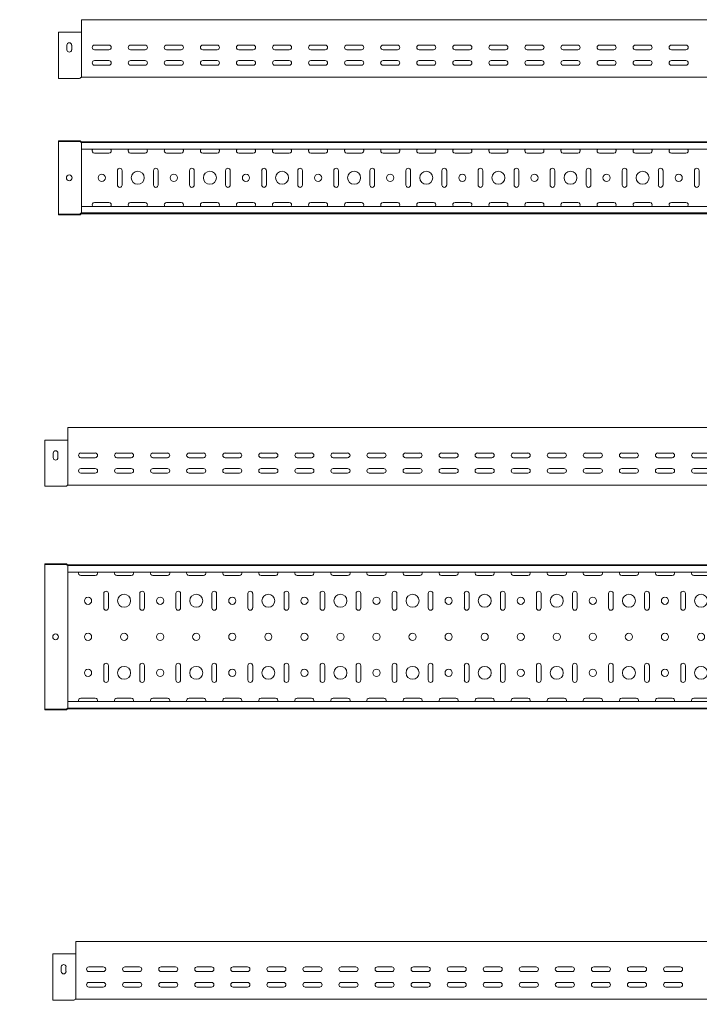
# Model space of a CAD drawing. Header units: millimetres. Extents: x -687 to 2818, y -3045 to -151.
# Tile 5 of 9: x 255 to 1198, y -1517 to -151. Entities that reach past the tile are written whole.
import ezdxf

# ---------------------------------------------------------------- set-up
doc = ezdxf.new("R2010")
doc.units = ezdxf.units.MM
doc.styles.add('SLDTEXTSTYLE0', font='TXT', dxfattribs={"width": 0.7, "bigfont": 'bigfont'})

msp = doc.modelspace()

# ---------------------------------------------------------------- linework, layer by layer
at = {"color": 7, "linetype": 'Continuous', "lineweight": 15}
for p, q in [((2809.2, -151.1), (341.2, -151.1)), ((341.2, -158.6), (341.2, -151.1)), ((341.2, -163.9), (341.2, -158.6)), ((341.2, -164.3), (341.2, -163.9)), ((338.5, -168.4), (309.2, -168.4)), ((309.2, -229.3), (309.2, -168.4)), ((339.9, -168.4), (338.5, -168.4)), ((340.3, -168.4), (339.9, -168.4)), ((341, -168.4), (340.3, -168.4)), ((341.2, -168.4), (341, -168.4)), ((341.2, -168.4), (341.2, -164.3)), ((341.2, -229.3), (341.2, -168.4)), ((321, -192.9), (321, -186.4)), ((327.5, -186.4), (327.5, -192.9)), ((359.2, -186.4), (379.2, -186.4)), ((409.2, -186.4), (429.2, -186.4)), ((459.2, -186.4), (479.2, -186.4)), ((509.2, -186.4), (529.2, -186.4)), ((559.2, -186.4), (579.2, -186.4)), ((609.2, -186.4), (629.2, -186.4)), ((659.2, -186.4), (679.2, -186.4)), ((709.2, -186.4), (729.2, -186.4)), ((759.2, -186.4), (779.2, -186.4)), ((809.2, -186.4), (829.2, -186.4)), ((859.2, -186.4), (879.2, -186.4)), ((909.2, -186.4), (929.2, -186.4)), ((959.2, -186.4), (979.2, -186.4)), ((1009.2, -186.4), (1029.2, -186.4)), ((1059.2, -186.4), (1079.2, -186.4)), ((1109.2, -186.4), (1129.2, -186.4)), ((1159.2, -186.4), (1179.2, -186.4)), ((379.2, -192.9), (359.2, -192.9)), ((429.2, -192.9), (409.2, -192.9)), ((479.2, -192.9), (459.2, -192.9)), ((529.2, -192.9), (509.2, -192.9)), ((579.2, -192.9), (559.2, -192.9)), ((629.2, -192.9), (609.2, -192.9)), ((679.2, -192.9), (659.2, -192.9)), ((729.2, -192.9), (709.2, -192.9)), ((779.2, -192.9), (759.2, -192.9)), ((829.2, -192.9), (809.2, -192.9)), ((879.2, -192.9), (859.2, -192.9)), ((929.2, -192.9), (909.2, -192.9)), ((979.2, -192.9), (959.2, -192.9)), ((1029.2, -192.9), (1009.2, -192.9)), ((1079.2, -192.9), (1059.2, -192.9)), ((1129.2, -192.9), (1109.2, -192.9)), ((1179.2, -192.9), (1159.2, -192.9)), ((359.2, -207.9), (379.2, -207.9)), ((379.2, -214.4), (359.2, -214.4)), ((409.2, -207.9), (429.2, -207.9)), ((429.2, -214.4), (409.2, -214.4)), ((459.2, -207.9), (479.2, -207.9)), ((479.2, -214.4), (459.2, -214.4)), ((509.2, -207.9), (529.2, -207.9)), ((529.2, -214.4), (509.2, -214.4)), ((559.2, -207.9), (579.2, -207.9)), ((579.2, -214.4), (559.2, -214.4)), ((609.2, -207.9), (629.2, -207.9)), ((629.2, -214.4), (609.2, -214.4)), ((659.2, -207.9), (679.2, -207.9)), ((679.2, -214.4), (659.2, -214.4)), ((709.2, -207.9), (729.2, -207.9)), ((729.2, -214.4), (709.2, -214.4)), ((759.2, -207.9), (779.2, -207.9)), ((779.2, -214.4), (759.2, -214.4)), ((809.2, -207.9), (829.2, -207.9)), ((829.2, -214.4), (809.2, -214.4)), ((859.2, -207.9), (879.2, -207.9)), ((879.2, -214.4), (859.2, -214.4)), ((909.2, -207.9), (929.2, -207.9)), ((929.2, -214.4), (909.2, -214.4)), ((959.2, -207.9), (979.2, -207.9)), ((979.2, -214.4), (959.2, -214.4)), ((1009.2, -207.9), (1029.2, -207.9)), ((1029.2, -214.4), (1009.2, -214.4)), ((1059.2, -207.9), (1079.2, -207.9)), ((1079.2, -214.4), (1059.2, -214.4)), ((1109.2, -207.9), (1129.2, -207.9)), ((1129.2, -214.4), (1109.2, -214.4)), ((1159.2, -207.9), (1179.2, -207.9)), ((1179.2, -214.4), (1159.2, -214.4)), ((309.2, -232.5), (309.2, -229.3)), ((340.3, -231.4), (339.9, -231.9)), ((341.2, -231.1), (341, -231.1)), ((341.2, -231.1), (341.2, -229.3)), ((341.2, -231.1), (2809.2, -231.1)), ((338.5, -232.5), (309.2, -232.5)), ((338.5, -319.1), (309.2, -319.1)), ((309.2, -320), (309.2, -319.1)), ((338.5, -320), (309.2, -320)), ((309.2, -320), (309.2, -322.3)), ((309.2, -322.3), (309.2, -418.7)), ((339.7, -320.8), (339.2, -320.3)), ((340.3, -320.2), (339.9, -319.6)), ((341.2, -320.5), (341, -320.5)), ((341.2, -321.4), (341, -321.4)), ((341.2, -320.5), (2809.2, -320.5)), ((341.2, -321.6), (341.2, -320.5)), ((2809.2, -321.6), (341.2, -321.6)), ((341.2, -330.7), (341.2, -321.6)), ((341.2, -330.7), (2809.2, -330.7)), ((341.2, -330.7), (341.2, -410.2)), ((359.2, -336.2), (379.2, -336.2)), ((409.2, -336.2), (429.2, -336.2)), ((459.2, -336.2), (479.2, -336.2)), ((509.2, -336.2), (529.2, -336.2)), ((559.2, -336.2), (579.2, -336.2)), ((609.2, -336.2), (629.2, -336.2)), ((659.2, -336.2), (679.2, -336.2)), ((709.2, -336.2), (729.2, -336.2)), ((759.2, -336.2), (779.2, -336.2)), ((809.2, -336.2), (829.2, -336.2)), ((859.2, -336.2), (879.2, -336.2)), ((909.2, -336.2), (929.2, -336.2)), ((959.2, -336.2), (979.2, -336.2)), ((1009.2, -336.2), (1029.2, -336.2)), ((1059.2, -336.2), (1079.2, -336.2)), ((1109.2, -336.2), (1129.2, -336.2)), ((1159.2, -336.2), (1179.2, -336.2)), ((391, -360.5), (391, -380.5)), ((397.5, -380.5), (397.5, -360.5)), ((441, -360.5), (441, -380.5)), ((447.5, -380.5), (447.5, -360.5)), ((491, -360.5), (491, -380.5)), ((497.5, -380.5), (497.5, -360.5)), ((541, -360.5), (541, -380.5)), ((547.5, -380.5), (547.5, -360.5)), ((591, -360.5), (591, -380.5)), ((597.5, -380.5), (597.5, -360.5)), ((641, -360.5), (641, -380.5)), ((647.5, -380.5), (647.5, -360.5)), ((691, -360.5), (691, -380.5)), ((697.5, -380.5), (697.5, -360.5)), ((741, -360.5), (741, -380.5)), ((747.5, -380.5), (747.5, -360.5)), ((791, -360.5), (791, -380.5)), ((797.5, -380.5), (797.5, -360.5)), ((841, -360.5), (841, -380.5)), ((847.5, -380.5), (847.5, -360.5)), ((891, -360.5), (891, -380.5)), ((897.5, -380.5), (897.5, -360.5)), ((941, -360.5), (941, -380.5)), ((947.5, -380.5), (947.5, -360.5)), ((991, -360.5), (991, -380.5)), ((997.5, -380.5), (997.5, -360.5)), ((1041, -360.5), (1041, -380.5)), ((1047.5, -380.5), (1047.5, -360.5)), ((1091, -360.5), (1091, -380.5)), ((1097.5, -380.5), (1097.5, -360.5)), ((1141, -360.5), (1141, -380.5)), ((1147.5, -380.5), (1147.5, -360.5)), ((1191, -360.5), (1191, -380.5)), ((1197.5, -380.5), (1197.5, -360.5)), ((379.2, -404.7), (359.2, -404.7)), ((429.2, -404.7), (409.2, -404.7)), ((479.2, -404.7), (459.2, -404.7)), ((529.2, -404.7), (509.2, -404.7)), ((579.2, -404.7), (559.2, -404.7)), ((629.2, -404.7), (609.2, -404.7)), ((679.2, -404.7), (659.2, -404.7)), ((729.2, -404.7), (709.2, -404.7)), ((779.2, -404.7), (759.2, -404.7)), ((829.2, -404.7), (809.2, -404.7)), ((879.2, -404.7), (859.2, -404.7)), ((929.2, -404.7), (909.2, -404.7)), ((979.2, -404.7), (959.2, -404.7)), ((1029.2, -404.7), (1009.2, -404.7)), ((1079.2, -404.7), (1059.2, -404.7)), ((1129.2, -404.7), (1109.2, -404.7)), ((1179.2, -404.7), (1159.2, -404.7)), ((309.2, -418.7), (309.2, -421)), ((309.2, -421), (309.2, -421.9)), ((338.5, -421), (309.2, -421)), ((338.5, -421.9), (309.2, -421.9)), ((339.7, -420.1), (339.2, -420.7)), ((340.3, -420.8), (339.9, -421.3)), ((341.2, -419.6), (341, -419.6)), ((341.2, -420.5), (341, -420.5)), ((2809.2, -410.2), (341.2, -410.2)), ((341.2, -419.3), (341.2, -410.2)), ((341.2, -419.3), (2809.2, -419.3)), ((341.2, -420.5), (341.2, -419.3)), ((341.2, -420.5), (2809.2, -420.5)), ((2790.2, -717.1), (322.2, -717.1)), ((322.2, -724.6), (322.2, -717.1)), ((319.5, -734.4), (290.2, -734.4)), ((290.2, -795.3), (290.2, -734.4)), ((320.9, -734.4), (319.5, -734.4)), ((321.4, -734.4), (320.9, -734.4)), ((322, -734.4), (321.4, -734.4)), ((322.2, -734.4), (322, -734.4)), ((322.2, -729.9), (322.2, -724.6)), ((322.2, -730.2), (322.2, -729.9)), ((322.2, -734.4), (322.2, -730.2)), ((322.2, -795.3), (322.2, -734.4)), ((302, -752.4), (302, -758.9)), ((308.5, -758.9), (308.5, -752.4)), ((360.2, -752.4), (340.2, -752.4)), ((340.2, -758.9), (360.2, -758.9)), ((410.2, -752.4), (390.2, -752.4)), ((390.2, -758.9), (410.2, -758.9)), ((460.2, -752.4), (440.2, -752.4)), ((440.2, -758.9), (460.2, -758.9)), ((510.2, -752.4), (490.2, -752.4)), ((490.2, -758.9), (510.2, -758.9)), ((560.2, -752.4), (540.2, -752.4)), ((540.2, -758.9), (560.2, -758.9)), ((610.2, -752.4), (590.2, -752.4)), ((590.2, -758.9), (610.2, -758.9)), ((660.2, -752.4), (640.2, -752.4)), ((640.2, -758.9), (660.2, -758.9)), ((710.2, -752.4), (690.2, -752.4)), ((690.2, -758.9), (710.2, -758.9)), ((760.2, -752.4), (740.2, -752.4)), ((740.2, -758.9), (760.2, -758.9)), ((810.2, -752.4), (790.2, -752.4)), ((790.2, -758.9), (810.2, -758.9)), ((860.2, -752.4), (840.2, -752.4)), ((840.2, -758.9), (860.2, -758.9)), ((910.2, -752.4), (890.2, -752.4)), ((890.2, -758.9), (910.2, -758.9)), ((960.2, -752.4), (940.2, -752.4)), ((940.2, -758.9), (960.2, -758.9)), ((1010.2, -752.4), (990.2, -752.4)), ((990.2, -758.9), (1010.2, -758.9)), ((1060.2, -752.4), (1040.2, -752.4)), ((1040.2, -758.9), (1060.2, -758.9)), ((1110.2, -752.4), (1090.2, -752.4)), ((1090.2, -758.9), (1110.2, -758.9)), ((1160.2, -752.4), (1140.2, -752.4)), ((1140.2, -758.9), (1160.2, -758.9)), ((1210.2, -752.4), (1190.2, -752.4)), ((1190.2, -758.9), (1210.2, -758.9)), ((360.2, -773.9), (340.2, -773.9)), ((410.2, -773.9), (390.2, -773.9)), ((460.2, -773.9), (440.2, -773.9)), ((510.2, -773.9), (490.2, -773.9)), ((560.2, -773.9), (540.2, -773.9)), ((610.2, -773.9), (590.2, -773.9)), ((660.2, -773.9), (640.2, -773.9)), ((710.2, -773.9), (690.2, -773.9)), ((760.2, -773.9), (740.2, -773.9)), ((810.2, -773.9), (790.2, -773.9)), ((860.2, -773.9), (840.2, -773.9)), ((910.2, -773.9), (890.2, -773.9)), ((960.2, -773.9), (940.2, -773.9)), ((1010.2, -773.9), (990.2, -773.9)), ((1060.2, -773.9), (1040.2, -773.9)), ((1110.2, -773.9), (1090.2, -773.9)), ((1160.2, -773.9), (1140.2, -773.9)), ((1210.2, -773.9), (1190.2, -773.9)), ((340.2, -780.4), (360.2, -780.4)), ((390.2, -780.4), (410.2, -780.4)), ((440.2, -780.4), (460.2, -780.4)), ((490.2, -780.4), (510.2, -780.4)), ((540.2, -780.4), (560.2, -780.4)), ((590.2, -780.4), (610.2, -780.4)), ((640.2, -780.4), (660.2, -780.4)), ((690.2, -780.4), (710.2, -780.4)), ((740.2, -780.4), (760.2, -780.4)), ((790.2, -780.4), (810.2, -780.4)), ((840.2, -780.4), (860.2, -780.4)), ((890.2, -780.4), (910.2, -780.4)), ((940.2, -780.4), (960.2, -780.4)), ((990.2, -780.4), (1010.2, -780.4)), ((1040.2, -780.4), (1060.2, -780.4)), ((1090.2, -780.4), (1110.2, -780.4)), ((1140.2, -780.4), (1160.2, -780.4)), ((1190.2, -780.4), (1210.2, -780.4)), ((290.2, -798.5), (290.2, -795.3)), ((319.5, -798.5), (290.2, -798.5)), ((321.4, -797.4), (320.9, -797.9)), ((322.2, -797.1), (322, -797.1)), ((322.2, -797.1), (322.2, -795.3)), ((322.2, -797.1), (2790.2, -797.1)), ((319.5, -906), (290.2, -906)), ((290.2, -906.9), (290.2, -906)), ((319.5, -906.9), (290.2, -906.9)), ((290.2, -906.9), (290.2, -909.2)), ((290.2, -909.2), (290.2, -930.2)), ((320.7, -907.7), (320.2, -907.2)), ((321.4, -907.1), (320.9, -906.6)), ((322.2, -907.4), (322, -907.4)), ((322.2, -908.3), (322, -908.3)), ((322.2, -907.4), (2790.2, -907.4)), ((322.2, -908.5), (322.2, -907.4)), ((2790.2, -908.5), (322.2, -908.5)), ((322.2, -917.6), (322.2, -908.5)), ((322.2, -917.6), (2790.2, -917.6)), ((322.2, -917.6), (322.2, -930.2)), ((360.2, -922.4), (340.2, -922.4)), ((410.2, -922.4), (390.2, -922.4)), ((460.2, -922.4), (440.2, -922.4)), ((510.2, -922.4), (490.2, -922.4)), ((560.2, -922.4), (540.2, -922.4)), ((610.2, -922.4), (590.2, -922.4)), ((660.2, -922.4), (640.2, -922.4)), ((710.2, -922.4), (690.2, -922.4)), ((760.2, -922.4), (740.2, -922.4)), ((810.2, -922.4), (790.2, -922.4)), ((860.2, -922.4), (840.2, -922.4)), ((910.2, -922.4), (890.2, -922.4)), ((960.2, -922.4), (940.2, -922.4)), ((1010.2, -922.4), (990.2, -922.4)), ((1060.2, -922.4), (1040.2, -922.4)), ((1110.2, -922.4), (1090.2, -922.4)), ((1160.2, -922.4), (1140.2, -922.4)), ((1210.2, -922.4), (1190.2, -922.4)), ((290.2, -930.2), (290.2, -932.3)), ((290.2, -932.3), (290.2, -933)), ((290.2, -932.3), (290.2, -932.3)), ((290.2, -933), (290.2, -981.8)), ((322.2, -930.2), (322.2, -931.3)), ((322.2, -931.3), (322.2, -933)), ((322.2, -931.3), (322.2, -931.3)), ((322.2, -933), (322.2, -981.8)), ((372, -967.4), (372, -947.4)), ((378.5, -947.4), (378.5, -967.4)), ((422, -967.4), (422, -947.4)), ((428.5, -947.4), (428.5, -967.4)), ((472, -967.4), (472, -947.4)), ((478.5, -947.4), (478.5, -967.4)), ((522, -967.4), (522, -947.4)), ((528.5, -947.4), (528.5, -967.4)), ((572, -967.4), (572, -947.4)), ((578.5, -947.4), (578.5, -967.4)), ((622, -967.4), (622, -947.4)), ((628.5, -947.4), (628.5, -967.4)), ((672, -967.4), (672, -947.4)), ((678.5, -947.4), (678.5, -967.4)), ((722, -967.4), (722, -947.4)), ((728.5, -947.4), (728.5, -967.4)), ((772, -967.4), (772, -947.4)), ((778.5, -947.4), (778.5, -967.4)), ((822, -967.4), (822, -947.4)), ((828.5, -947.4), (828.5, -967.4)), ((872, -967.4), (872, -947.4)), ((878.5, -947.4), (878.5, -967.4)), ((922, -967.4), (922, -947.4)), ((928.5, -947.4), (928.5, -967.4)), ((972, -967.4), (972, -947.4)), ((978.5, -947.4), (978.5, -967.4)), ((1022, -967.4), (1022, -947.4)), ((1028.5, -947.4), (1028.5, -967.4)), ((1072, -967.4), (1072, -947.4)), ((1078.5, -947.4), (1078.5, -967.4)), ((1122, -967.4), (1122, -947.4)), ((1128.5, -947.4), (1128.5, -967.4)), ((1172, -967.4), (1172, -947.4)), ((1178.5, -947.4), (1178.5, -967.4)), ((290.2, -981.8), (290.2, -982.5)), ((290.2, -982.5), (290.2, -982.5)), ((290.2, -982.5), (290.2, -984.6)), ((322.2, -981.8), (322.2, -983.5)), ((322.2, -983.5), (322.2, -983.5)), ((322.2, -983.5), (322.2, -984.6)), ((290.2, -984.6), (290.2, -1030.2)), ((322.2, -984.6), (322.2, -1030.2)), ((290.2, -1030.2), (290.2, -1032.3)), ((290.2, -1032.3), (290.2, -1033)), ((290.2, -1032.3), (290.2, -1032.3)), ((290.2, -1033), (290.2, -1081.8)), ((322.2, -1030.2), (322.2, -1031.3)), ((322.2, -1031.3), (322.2, -1033)), ((322.2, -1031.3), (322.2, -1031.3)), ((322.2, -1033), (322.2, -1081.8)), ((372, -1067.4), (372, -1047.4)), ((378.5, -1047.4), (378.5, -1067.4)), ((422, -1067.4), (422, -1047.4)), ((428.5, -1047.4), (428.5, -1067.4)), ((472, -1067.4), (472, -1047.4)), ((478.5, -1047.4), (478.5, -1067.4)), ((522, -1067.4), (522, -1047.4)), ((528.5, -1047.4), (528.5, -1067.4)), ((572, -1067.4), (572, -1047.4)), ((578.5, -1047.4), (578.5, -1067.4)), ((622, -1067.4), (622, -1047.4)), ((628.5, -1047.4), (628.5, -1067.4)), ((672, -1067.4), (672, -1047.4)), ((678.5, -1047.4), (678.5, -1067.4)), ((722, -1067.4), (722, -1047.4)), ((728.5, -1047.4), (728.5, -1067.4)), ((772, -1067.4), (772, -1047.4)), ((778.5, -1047.4), (778.5, -1067.4)), ((822, -1067.4), (822, -1047.4)), ((828.5, -1047.4), (828.5, -1067.4)), ((872, -1067.4), (872, -1047.4)), ((878.5, -1047.4), (878.5, -1067.4)), ((922, -1067.4), (922, -1047.4)), ((928.5, -1047.4), (928.5, -1067.4)), ((972, -1067.4), (972, -1047.4)), ((978.5, -1047.4), (978.5, -1067.4)), ((1022, -1067.4), (1022, -1047.4)), ((1028.5, -1047.4), (1028.5, -1067.4)), ((1072, -1067.4), (1072, -1047.4)), ((1078.5, -1047.4), (1078.5, -1067.4)), ((1122, -1067.4), (1122, -1047.4)), ((1128.5, -1047.4), (1128.5, -1067.4)), ((1172, -1067.4), (1172, -1047.4)), ((1178.5, -1047.4), (1178.5, -1067.4)), ((290.2, -1081.8), (290.2, -1082.5)), ((290.2, -1082.5), (290.2, -1082.5)), ((290.2, -1082.5), (290.2, -1084.6)), ((290.2, -1084.6), (290.2, -1105.6)), ((322.2, -1081.8), (322.2, -1083.5)), ((322.2, -1083.5), (322.2, -1083.5)), ((322.2, -1083.5), (322.2, -1084.6)), ((322.2, -1084.6), (322.2, -1097.2)), ((340.2, -1092.4), (360.2, -1092.4)), ((390.2, -1092.4), (410.2, -1092.4)), ((440.2, -1092.4), (460.2, -1092.4)), ((490.2, -1092.4), (510.2, -1092.4)), ((540.2, -1092.4), (560.2, -1092.4)), ((590.2, -1092.4), (610.2, -1092.4)), ((640.2, -1092.4), (660.2, -1092.4)), ((690.2, -1092.4), (710.2, -1092.4)), ((740.2, -1092.4), (760.2, -1092.4)), ((790.2, -1092.4), (810.2, -1092.4)), ((840.2, -1092.4), (860.2, -1092.4)), ((890.2, -1092.4), (910.2, -1092.4)), ((940.2, -1092.4), (960.2, -1092.4)), ((990.2, -1092.4), (1010.2, -1092.4)), ((1040.2, -1092.4), (1060.2, -1092.4)), ((1090.2, -1092.4), (1110.2, -1092.4)), ((1140.2, -1092.4), (1160.2, -1092.4)), ((1190.2, -1092.4), (1210.2, -1092.4)), ((290.2, -1105.6), (290.2, -1107.9)), ((322.2, -1106.5), (322, -1106.5)), ((2790.2, -1097.2), (322.2, -1097.2)), ((322.2, -1106.3), (322.2, -1097.2)), ((322.2, -1106.3), (2790.2, -1106.3)), ((322.2, -1107.4), (322.2, -1106.3)), ((290.2, -1107.9), (290.2, -1108.8)), ((319.5, -1107.9), (290.2, -1107.9)), ((319.5, -1108.8), (290.2, -1108.8)), ((320.7, -1107.1), (320.2, -1107.6)), ((321.4, -1107.7), (320.9, -1108.2)), ((322.2, -1107.4), (322, -1107.4)), ((322.2, -1107.4), (2790.2, -1107.4)), ((2801.4, -1430.1), (333.4, -1430.1)), ((333.4, -1437.6), (333.4, -1430.1)), ((330.7, -1447.4), (301.4, -1447.4)), ((301.4, -1508.3), (301.4, -1447.4)), ((332, -1447.4), (330.7, -1447.4)), ((332.5, -1447.4), (332, -1447.4)), ((333.2, -1447.4), (332.5, -1447.4)), ((333.4, -1447.4), (333.2, -1447.4)), ((333.4, -1442.9), (333.4, -1437.6)), ((333.4, -1443.2), (333.4, -1442.9)), ((333.4, -1447.4), (333.4, -1443.2)), ((333.4, -1508.3), (333.4, -1447.4)), ((313.1, -1465.4), (313.1, -1471.9)), ((319.6, -1471.9), (319.6, -1465.4)), ((371.4, -1465.4), (351.4, -1465.4)), ((351.4, -1471.9), (371.4, -1471.9)), ((421.4, -1465.4), (401.4, -1465.4)), ((401.4, -1471.9), (421.4, -1471.9)), ((471.4, -1465.4), (451.4, -1465.4)), ((451.4, -1471.9), (471.4, -1471.9)), ((521.4, -1465.4), (501.4, -1465.4)), ((501.4, -1471.9), (521.4, -1471.9)), ((571.4, -1465.4), (551.4, -1465.4)), ((551.4, -1471.9), (571.4, -1471.9)), ((621.4, -1465.4), (601.4, -1465.4)), ((601.4, -1471.9), (621.4, -1471.9)), ((671.4, -1465.4), (651.4, -1465.4)), ((651.4, -1471.9), (671.4, -1471.9)), ((721.4, -1465.4), (701.4, -1465.4)), ((701.4, -1471.9), (721.4, -1471.9)), ((771.4, -1465.4), (751.4, -1465.4)), ((751.4, -1471.9), (771.4, -1471.9)), ((821.4, -1465.4), (801.4, -1465.4)), ((801.4, -1471.9), (821.4, -1471.9)), ((871.4, -1465.4), (851.4, -1465.4)), ((851.4, -1471.9), (871.4, -1471.9)), ((921.4, -1465.4), (901.4, -1465.4)), ((901.4, -1471.9), (921.4, -1471.9)), ((971.4, -1465.4), (951.4, -1465.4)), ((951.4, -1471.9), (971.4, -1471.9)), ((1021.4, -1465.4), (1001.4, -1465.4)), ((1001.4, -1471.9), (1021.4, -1471.9)), ((1071.4, -1465.4), (1051.4, -1465.4)), ((1051.4, -1471.9), (1071.4, -1471.9)), ((1121.4, -1465.4), (1101.4, -1465.4)), ((1101.4, -1471.9), (1121.4, -1471.9)), ((1171.4, -1465.4), (1151.4, -1465.4)), ((1151.4, -1471.9), (1171.4, -1471.9)), ((371.4, -1486.9), (351.4, -1486.9)), ((421.4, -1486.9), (401.4, -1486.9)), ((471.4, -1486.9), (451.4, -1486.9)), ((521.4, -1486.9), (501.4, -1486.9)), ((571.4, -1486.9), (551.4, -1486.9)), ((621.4, -1486.9), (601.4, -1486.9)), ((671.4, -1486.9), (651.4, -1486.9)), ((721.4, -1486.9), (701.4, -1486.9)), ((771.4, -1486.9), (751.4, -1486.9)), ((821.4, -1486.9), (801.4, -1486.9)), ((871.4, -1486.9), (851.4, -1486.9)), ((921.4, -1486.9), (901.4, -1486.9)), ((971.4, -1486.9), (951.4, -1486.9)), ((1021.4, -1486.9), (1001.4, -1486.9)), ((1071.4, -1486.9), (1051.4, -1486.9)), ((1121.4, -1486.9), (1101.4, -1486.9)), ((1171.4, -1486.9), (1151.4, -1486.9)), ((351.4, -1493.4), (371.4, -1493.4)), ((401.4, -1493.4), (421.4, -1493.4)), ((451.4, -1493.4), (471.4, -1493.4)), ((501.4, -1493.4), (521.4, -1493.4)), ((551.4, -1493.4), (571.4, -1493.4)), ((601.4, -1493.4), (621.4, -1493.4)), ((651.4, -1493.4), (671.4, -1493.4)), ((701.4, -1493.4), (721.4, -1493.4)), ((751.4, -1493.4), (771.4, -1493.4)), ((801.4, -1493.4), (821.4, -1493.4)), ((851.4, -1493.4), (871.4, -1493.4)), ((901.4, -1493.4), (921.4, -1493.4)), ((951.4, -1493.4), (971.4, -1493.4)), ((1001.4, -1493.4), (1021.4, -1493.4)), ((1051.4, -1493.4), (1071.4, -1493.4)), ((1101.4, -1493.4), (1121.4, -1493.4)), ((1151.4, -1493.4), (1171.4, -1493.4)), ((301.4, -1511.5), (301.4, -1508.3)), ((330.7, -1511.5), (301.4, -1511.5)), ((332.5, -1510.4), (332, -1510.9)), ((333.4, -1510.1), (333.2, -1510.1)), ((333.4, -1510.1), (333.4, -1508.3)), ((333.4, -1510.1), (2801.4, -1510.1))]:
    msp.add_line(p, q, dxfattribs=at)
for centre, radius in [((324.2, -370.5), 4), ((369.2, -370.5), 5), ((419.2, -370.5), 9), ((469.2, -370.5), 5), ((519.2, -370.5), 9), ((569.2, -370.5), 5), ((619.2, -370.5), 9), ((669.2, -370.5), 5), ((719.2, -370.5), 9), ((769.2, -370.5), 5), ((819.2, -370.5), 9), ((869.2, -370.5), 5), ((919.2, -370.5), 9), ((969.2, -370.5), 5), ((1019.2, -370.5), 9), ((1069.2, -370.5), 5), ((1119.2, -370.5), 9), ((1169.2, -370.5), 5), ((350.2, -957.4), 5), ((400.2, -957.4), 9), ((450.2, -957.4), 5), ((500.2, -957.4), 9), ((550.2, -957.4), 5), ((600.2, -957.4), 9), ((650.2, -957.4), 5), ((700.2, -957.4), 9), ((750.2, -957.4), 5), ((800.2, -957.4), 9), ((850.2, -957.4), 5), ((900.2, -957.4), 9), ((950.2, -957.4), 5), ((1000.2, -957.4), 9), ((1050.2, -957.4), 5), ((1100.2, -957.4), 9), ((1150.2, -957.4), 5), ((1200.2, -957.4), 9), ((305.2, -1007.4), 4), ((350.2, -1007.4), 5), ((400.2, -1007.4), 5), ((450.2, -1007.4), 5), ((500.2, -1007.4), 5), ((550.2, -1007.4), 5), ((600.2, -1007.4), 5), ((650.2, -1007.4), 5), ((700.2, -1007.4), 5), ((750.2, -1007.4), 5), ((800.2, -1007.4), 5), ((850.2, -1007.4), 5), ((900.2, -1007.4), 5), ((950.2, -1007.4), 5), ((1000.2, -1007.4), 5), ((1050.2, -1007.4), 5), ((1100.2, -1007.4), 5), ((1150.2, -1007.4), 5), ((1200.2, -1007.4), 5), ((400.2, -1057.4), 9), ((500.2, -1057.4), 9), ((600.2, -1057.4), 9), ((700.2, -1057.4), 9), ((800.2, -1057.4), 9), ((900.2, -1057.4), 9), ((1000.2, -1057.4), 9), ((1100.2, -1057.4), 9), ((1200.2, -1057.4), 9), ((350.2, -1057.4), 5), ((450.2, -1057.4), 5), ((550.2, -1057.4), 5), ((650.2, -1057.4), 5), ((750.2, -1057.4), 5), ((850.2, -1057.4), 5), ((950.2, -1057.4), 5), ((1050.2, -1057.4), 5), ((1150.2, -1057.4), 5)]:
    msp.add_circle(centre, radius, dxfattribs=at)
for centre, radius, start, end in [((324.2, -186.4), 3.25, 0, 180), ((359.2, -189.6), 3.25, 90, 270), ((379.2, -189.6), 3.25, 270, 90), ((409.2, -189.6), 3.25, 90, 270), ((429.2, -189.6), 3.25, 270, 90), ((459.2, -189.6), 3.25, 90, 270), ((479.2, -189.6), 3.25, 270, 90), ((509.2, -189.6), 3.25, 90, 270), ((529.2, -189.6), 3.25, 270, 90), ((559.2, -189.6), 3.25, 90, 270), ((579.2, -189.6), 3.25, 270, 90), ((609.2, -189.6), 3.25, 90, 270), ((629.2, -189.6), 3.25, 270, 90), ((659.2, -189.6), 3.25, 90, 270), ((679.2, -189.6), 3.25, 270, 90), ((709.2, -189.6), 3.25, 90, 270), ((729.2, -189.6), 3.25, 270, 90), ((759.2, -189.6), 3.25, 90, 270), ((779.2, -189.6), 3.25, 270, 90), ((809.2, -189.6), 3.25, 90, 270), ((829.2, -189.6), 3.25, 270, 90), ((859.2, -189.6), 3.25, 90, 270), ((879.2, -189.6), 3.25, 270, 90), ((909.2, -189.6), 3.25, 90, 270), ((929.2, -189.6), 3.25, 270, 90), ((959.2, -189.6), 3.25, 90, 270), ((979.2, -189.6), 3.25, 270, 90), ((1009.2, -189.6), 3.25, 90, 270), ((1029.2, -189.6), 3.25, 270, 90), ((1059.2, -189.6), 3.25, 90, 270), ((1079.2, -189.6), 3.25, 270, 90), ((1109.2, -189.6), 3.25, 90, 270), ((1129.2, -189.6), 3.25, 270, 90), ((1159.2, -189.6), 3.25, 90, 270), ((1179.2, -189.6), 3.25, 270, 90), ((324.2, -192.9), 3.25, 180, 0), ((359.2, -211.1), 3.25, 90, 270), ((379.2, -211.1), 3.25, 270, 90), ((409.2, -211.1), 3.25, 90, 270), ((429.2, -211.1), 3.25, 270, 90), ((459.2, -211.1), 3.25, 90, 270), ((479.2, -211.1), 3.25, 270, 90), ((509.2, -211.1), 3.25, 90, 270), ((529.2, -211.1), 3.25, 270, 90), ((559.2, -211.1), 3.25, 90, 270), ((579.2, -211.1), 3.25, 270, 90), ((609.2, -211.1), 3.25, 90, 270), ((629.2, -211.1), 3.25, 270, 90), ((659.2, -211.1), 3.25, 90, 270), ((679.2, -211.1), 3.25, 270, 90), ((709.2, -211.1), 3.25, 90, 270), ((729.2, -211.1), 3.25, 270, 90), ((759.2, -211.1), 3.25, 90, 270), ((779.2, -211.1), 3.25, 270, 90), ((809.2, -211.1), 3.25, 90, 270), ((829.2, -211.1), 3.25, 270, 90), ((859.2, -211.1), 3.25, 90, 270), ((879.2, -211.1), 3.25, 270, 90), ((909.2, -211.1), 3.25, 90, 270), ((929.2, -211.1), 3.25, 270, 90), ((959.2, -211.1), 3.25, 90, 270), ((979.2, -211.1), 3.25, 270, 90), ((1009.2, -211.1), 3.25, 90, 270), ((1029.2, -211.1), 3.25, 270, 90), ((1059.2, -211.1), 3.25, 90, 270), ((1079.2, -211.1), 3.25, 270, 90), ((1109.2, -211.1), 3.25, 90, 270), ((1129.2, -211.1), 3.25, 270, 90), ((1159.2, -211.1), 3.25, 90, 270), ((1179.2, -211.1), 3.25, 270, 90), ((338.5, -230.7), 1.8, 270, 317.6859), ((341, -232), 0.9, 90, 137.6859), ((338.5, -320.9), 1.8, 42.3141, 90), ((338.5, -320.9), 0.9, 42.3141, 90), ((341, -319.6), 1.8, 222.3141, 270), ((341, -319.6), 0.9, 222.3141, 270), ((359.2, -333), 3.25, 135.573, 270), ((379.2, -333), 3.25, 270, 44.427), ((409.2, -333), 3.25, 135.573, 270), ((429.2, -333), 3.25, 270, 44.427), ((459.2, -333), 3.25, 135.573, 270), ((479.2, -333), 3.25, 270, 44.427), ((509.2, -333), 3.25, 135.573, 270), ((529.2, -333), 3.25, 270, 44.427), ((559.2, -333), 3.25, 135.573, 270), ((579.2, -333), 3.25, 270, 44.427), ((609.2, -333), 3.25, 135.573, 270), ((629.2, -333), 3.25, 270, 44.427), ((659.2, -333), 3.25, 135.573, 270), ((679.2, -333), 3.25, 270, 44.427), ((709.2, -333), 3.25, 135.573, 270), ((729.2, -333), 3.25, 270, 44.427), ((759.2, -333), 3.25, 135.573, 270), ((779.2, -333), 3.25, 270, 44.427), ((809.2, -333), 3.25, 135.573, 270), ((829.2, -333), 3.25, 270, 44.427), ((859.2, -333), 3.25, 135.573, 270), ((879.2, -333), 3.25, 270, 44.427), ((909.2, -333), 3.25, 135.573, 270), ((929.2, -333), 3.25, 270, 44.427), ((959.2, -333), 3.25, 135.573, 270), ((979.2, -333), 3.25, 270, 44.427), ((1009.2, -333), 3.25, 135.573, 270), ((1029.2, -333), 3.25, 270, 44.427), ((1059.2, -333), 3.25, 135.573, 270), ((1079.2, -333), 3.25, 270, 44.427), ((1109.2, -333), 3.25, 135.573, 270), ((1129.2, -333), 3.25, 270, 44.427), ((1159.2, -333), 3.25, 135.573, 270), ((1179.2, -333), 3.25, 270, 44.427), ((394.2, -360.5), 3.25, 0, 180), ((444.2, -360.5), 3.25, 0, 180), ((494.2, -360.5), 3.25, 0, 180), ((544.2, -360.5), 3.25, 0, 180), ((594.2, -360.5), 3.25, 0, 180), ((644.2, -360.5), 3.25, 0, 180), ((694.2, -360.5), 3.25, 0, 180), ((744.2, -360.5), 3.25, 0, 180), ((794.2, -360.5), 3.25, 0, 180), ((844.2, -360.5), 3.25, 0, 180), ((894.2, -360.5), 3.25, 0, 180), ((944.2, -360.5), 3.25, 0, 180), ((994.2, -360.5), 3.25, 0, 180), ((1044.2, -360.5), 3.25, 0, 180), ((1094.2, -360.5), 3.25, 0, 180), ((1144.2, -360.5), 3.25, 0, 180), ((1194.2, -360.5), 3.25, 0, 180), ((394.2, -380.5), 3.25, 180, 0), ((444.2, -380.5), 3.25, 180, 0), ((494.2, -380.5), 3.25, 180, 0), ((544.2, -380.5), 3.25, 180, 0), ((594.2, -380.5), 3.25, 180, 0), ((644.2, -380.5), 3.25, 180, 0), ((694.2, -380.5), 3.25, 180, 0), ((744.2, -380.5), 3.25, 180, 0), ((794.2, -380.5), 3.25, 180, 0), ((844.2, -380.5), 3.25, 180, 0), ((894.2, -380.5), 3.25, 180, 0), ((944.2, -380.5), 3.25, 180, 0), ((994.2, -380.5), 3.25, 180, 0), ((1044.2, -380.5), 3.25, 180, 0), ((1094.2, -380.5), 3.25, 180, 0), ((1144.2, -380.5), 3.25, 180, 0), ((1194.2, -380.5), 3.25, 180, 0), ((359.2, -408), 3.25, 90, 224.427), ((379.2, -408), 3.25, 315.573, 90), ((409.2, -408), 3.25, 90, 224.427), ((429.2, -408), 3.25, 315.573, 90), ((459.2, -408), 3.25, 90, 224.427), ((479.2, -408), 3.25, 315.573, 90), ((509.2, -408), 3.25, 90, 224.427), ((529.2, -408), 3.25, 315.573, 90), ((559.2, -408), 3.25, 90, 224.427), ((579.2, -408), 3.25, 315.573, 90), ((609.2, -408), 3.25, 90, 224.427), ((629.2, -408), 3.25, 315.573, 90), ((659.2, -408), 3.25, 90, 224.427), ((679.2, -408), 3.25, 315.573, 90), ((709.2, -408), 3.25, 90, 224.427), ((729.2, -408), 3.25, 315.573, 90), ((759.2, -408), 3.25, 90, 224.427), ((779.2, -408), 3.25, 315.573, 90), ((809.2, -408), 3.25, 90, 224.427), ((829.2, -408), 3.25, 315.573, 90), ((859.2, -408), 3.25, 90, 224.427), ((879.2, -408), 3.25, 315.573, 90), ((909.2, -408), 3.25, 90, 224.427), ((929.2, -408), 3.25, 315.573, 90), ((959.2, -408), 3.25, 90, 224.427), ((979.2, -408), 3.25, 315.573, 90), ((1009.2, -408), 3.25, 90, 224.427), ((1029.2, -408), 3.25, 315.573, 90), ((1059.2, -408), 3.25, 90, 224.427), ((1079.2, -408), 3.25, 315.573, 90), ((1109.2, -408), 3.25, 90, 224.427), ((1129.2, -408), 3.25, 315.573, 90), ((1159.2, -408), 3.25, 90, 224.427), ((1179.2, -408), 3.25, 315.573, 90), ((338.5, -420.1), 0.9, 270, 317.6859), ((338.5, -420.1), 1.8, 270, 317.6859), ((341, -421.4), 1.8, 90, 137.6859), ((341, -421.4), 0.9, 90, 137.6859), ((305.2, -752.4), 3.25, 0, 180), ((305.2, -758.9), 3.25, 180, 0), ((340.2, -755.6), 3.25, 90, 270), ((360.2, -755.6), 3.25, 270, 90), ((390.2, -755.6), 3.25, 90, 270), ((410.2, -755.6), 3.25, 270, 90), ((440.2, -755.6), 3.25, 90, 270), ((460.2, -755.6), 3.25, 270, 90), ((490.2, -755.6), 3.25, 90, 270), ((510.2, -755.6), 3.25, 270, 90), ((540.2, -755.6), 3.25, 90, 270), ((560.2, -755.6), 3.25, 270, 90), ((590.2, -755.6), 3.25, 90, 270), ((610.2, -755.6), 3.25, 270, 90), ((640.2, -755.6), 3.25, 90, 270), ((660.2, -755.6), 3.25, 270, 90), ((690.2, -755.6), 3.25, 90, 270), ((710.2, -755.6), 3.25, 270, 90), ((740.2, -755.6), 3.25, 90, 270), ((760.2, -755.6), 3.25, 270, 90), ((790.2, -755.6), 3.25, 90, 270), ((810.2, -755.6), 3.25, 270, 90), ((840.2, -755.6), 3.25, 90, 270), ((860.2, -755.6), 3.25, 270, 90), ((890.2, -755.6), 3.25, 90, 270), ((910.2, -755.6), 3.25, 270, 90), ((940.2, -755.6), 3.25, 90, 270), ((960.2, -755.6), 3.25, 270, 90), ((990.2, -755.6), 3.25, 90, 270), ((1010.2, -755.6), 3.25, 270, 90), ((1040.2, -755.6), 3.25, 90, 270), ((1060.2, -755.6), 3.25, 270, 90), ((1090.2, -755.6), 3.25, 90, 270), ((1110.2, -755.6), 3.25, 270, 90), ((1140.2, -755.6), 3.25, 90, 270), ((1160.2, -755.6), 3.25, 270, 90), ((1190.2, -755.6), 3.25, 90, 270), ((340.2, -777.1), 3.25, 90, 270), ((360.2, -777.1), 3.25, 270, 90), ((390.2, -777.1), 3.25, 90, 270), ((410.2, -777.1), 3.25, 270, 90), ((440.2, -777.1), 3.25, 90, 270), ((460.2, -777.1), 3.25, 270, 90), ((490.2, -777.1), 3.25, 90, 270), ((510.2, -777.1), 3.25, 270, 90), ((540.2, -777.1), 3.25, 90, 270), ((560.2, -777.1), 3.25, 270, 90), ((590.2, -777.1), 3.25, 90, 270), ((610.2, -777.1), 3.25, 270, 90), ((640.2, -777.1), 3.25, 90, 270), ((660.2, -777.1), 3.25, 270, 90), ((690.2, -777.1), 3.25, 90, 270), ((710.2, -777.1), 3.25, 270, 90), ((740.2, -777.1), 3.25, 90, 270), ((760.2, -777.1), 3.25, 270, 90), ((790.2, -777.1), 3.25, 90, 270), ((810.2, -777.1), 3.25, 270, 90), ((840.2, -777.1), 3.25, 90, 270), ((860.2, -777.1), 3.25, 270, 90), ((890.2, -777.1), 3.25, 90, 270), ((910.2, -777.1), 3.25, 270, 90), ((940.2, -777.1), 3.25, 90, 270), ((960.2, -777.1), 3.25, 270, 90), ((990.2, -777.1), 3.25, 90, 270), ((1010.2, -777.1), 3.25, 270, 90), ((1040.2, -777.1), 3.25, 90, 270), ((1060.2, -777.1), 3.25, 270, 90), ((1090.2, -777.1), 3.25, 90, 270), ((1110.2, -777.1), 3.25, 270, 90), ((1140.2, -777.1), 3.25, 90, 270), ((1160.2, -777.1), 3.25, 270, 90), ((1190.2, -777.1), 3.25, 90, 270), ((319.5, -796.7), 1.8, 270, 317.6859), ((322, -798), 0.9, 90, 137.6859), ((319.5, -907.8), 1.8, 42.3141, 90), ((319.5, -907.8), 0.9, 42.3141, 90), ((322, -906.5), 1.8, 222.3141, 270), ((322, -906.5), 0.9, 222.3141, 270), ((340.2, -919.1), 3.25, 152.2151, 270), ((360.2, -919.1), 3.25, 270, 27.7849), ((390.2, -919.1), 3.25, 152.2151, 270), ((410.2, -919.1), 3.25, 270, 27.7849), ((440.2, -919.1), 3.25, 152.2151, 270), ((460.2, -919.1), 3.25, 270, 27.7849), ((490.2, -919.1), 3.25, 152.2151, 270), ((510.2, -919.1), 3.25, 270, 27.7849), ((540.2, -919.1), 3.25, 152.2151, 270), ((560.2, -919.1), 3.25, 270, 27.7849), ((590.2, -919.1), 3.25, 152.2151, 270), ((610.2, -919.1), 3.25, 270, 27.7849), ((640.2, -919.1), 3.25, 152.2151, 270), ((660.2, -919.1), 3.25, 270, 27.7849), ((690.2, -919.1), 3.25, 152.2151, 270), ((710.2, -919.1), 3.25, 270, 27.7849), ((740.2, -919.1), 3.25, 152.2151, 270), ((760.2, -919.1), 3.25, 270, 27.7849), ((790.2, -919.1), 3.25, 152.2151, 270), ((810.2, -919.1), 3.25, 270, 27.7849), ((840.2, -919.1), 3.25, 152.2151, 270), ((860.2, -919.1), 3.25, 270, 27.7849), ((890.2, -919.1), 3.25, 152.2151, 270), ((910.2, -919.1), 3.25, 270, 27.7849), ((940.2, -919.1), 3.25, 152.2151, 270), ((960.2, -919.1), 3.25, 270, 27.7849), ((990.2, -919.1), 3.25, 152.2151, 270), ((1010.2, -919.1), 3.25, 270, 27.7849), ((1040.2, -919.1), 3.25, 152.2151, 270), ((1060.2, -919.1), 3.25, 270, 27.7849), ((1090.2, -919.1), 3.25, 152.2151, 270), ((1110.2, -919.1), 3.25, 270, 27.7849), ((1140.2, -919.1), 3.25, 152.2151, 270), ((1160.2, -919.1), 3.25, 270, 27.7849), ((1190.2, -919.1), 3.25, 152.2151, 270), ((375.2, -947.4), 3.25, 0, 180), ((425.2, -947.4), 3.25, 0, 180), ((475.2, -947.4), 3.25, 0, 180), ((525.2, -947.4), 3.25, 0, 180), ((575.2, -947.4), 3.25, 0, 180), ((625.2, -947.4), 3.25, 0, 180), ((675.2, -947.4), 3.25, 0, 180), ((725.2, -947.4), 3.25, 0, 180), ((775.2, -947.4), 3.25, 0, 180), ((825.2, -947.4), 3.25, 0, 180), ((875.2, -947.4), 3.25, 0, 180), ((925.2, -947.4), 3.25, 0, 180), ((975.2, -947.4), 3.25, 0, 180), ((1025.2, -947.4), 3.25, 0, 180), ((1075.2, -947.4), 3.25, 0, 180), ((1125.2, -947.4), 3.25, 0, 180), ((1175.2, -947.4), 3.25, 0, 180), ((375.2, -967.4), 3.25, 180, 0), ((425.2, -967.4), 3.25, 180, 0), ((475.2, -967.4), 3.25, 180, 0), ((525.2, -967.4), 3.25, 180, 0), ((575.2, -967.4), 3.25, 180, 0), ((625.2, -967.4), 3.25, 180, 0), ((675.2, -967.4), 3.25, 180, 0), ((725.2, -967.4), 3.25, 180, 0), ((775.2, -967.4), 3.25, 180, 0), ((825.2, -967.4), 3.25, 180, 0), ((875.2, -967.4), 3.25, 180, 0), ((925.2, -967.4), 3.25, 180, 0), ((975.2, -967.4), 3.25, 180, 0), ((1025.2, -967.4), 3.25, 180, 0), ((1075.2, -967.4), 3.25, 180, 0), ((1125.2, -967.4), 3.25, 180, 0), ((1175.2, -967.4), 3.25, 180, 0), ((375.2, -1047.4), 3.25, 0, 180), ((425.2, -1047.4), 3.25, 0, 180), ((475.2, -1047.4), 3.25, 0, 180), ((525.2, -1047.4), 3.25, 0, 180), ((575.2, -1047.4), 3.25, 0, 180), ((625.2, -1047.4), 3.25, 0, 180), ((675.2, -1047.4), 3.25, 0, 180), ((725.2, -1047.4), 3.25, 0, 180), ((775.2, -1047.4), 3.25, 0, 180), ((825.2, -1047.4), 3.25, 0, 180), ((875.2, -1047.4), 3.25, 0, 180), ((925.2, -1047.4), 3.25, 0, 180), ((975.2, -1047.4), 3.25, 0, 180), ((1025.2, -1047.4), 3.25, 0, 180), ((1075.2, -1047.4), 3.25, 0, 180), ((1125.2, -1047.4), 3.25, 0, 180), ((1175.2, -1047.4), 3.25, 0, 180), ((375.2, -1067.4), 3.25, 180, 0), ((425.2, -1067.4), 3.25, 180, 0), ((475.2, -1067.4), 3.25, 180, 0), ((525.2, -1067.4), 3.25, 180, 0), ((575.2, -1067.4), 3.25, 180, 0), ((625.2, -1067.4), 3.25, 180, 0), ((675.2, -1067.4), 3.25, 180, 0), ((725.2, -1067.4), 3.25, 180, 0), ((775.2, -1067.4), 3.25, 180, 0), ((825.2, -1067.4), 3.25, 180, 0), ((875.2, -1067.4), 3.25, 180, 0), ((925.2, -1067.4), 3.25, 180, 0), ((975.2, -1067.4), 3.25, 180, 0), ((1025.2, -1067.4), 3.25, 180, 0), ((1075.2, -1067.4), 3.25, 180, 0), ((1125.2, -1067.4), 3.25, 180, 0), ((1175.2, -1067.4), 3.25, 180, 0), ((340.2, -1095.7), 3.25, 90, 207.7849), ((360.2, -1095.7), 3.25, 332.2151, 90), ((390.2, -1095.7), 3.25, 90, 207.7849), ((410.2, -1095.7), 3.25, 332.2151, 90), ((440.2, -1095.7), 3.25, 90, 207.7849), ((460.2, -1095.7), 3.25, 332.2151, 90), ((490.2, -1095.7), 3.25, 90, 207.7849), ((510.2, -1095.7), 3.25, 332.2151, 90), ((540.2, -1095.7), 3.25, 90, 207.7849), ((560.2, -1095.7), 3.25, 332.2151, 90), ((590.2, -1095.7), 3.25, 90, 207.7849), ((610.2, -1095.7), 3.25, 332.2151, 90), ((640.2, -1095.7), 3.25, 90, 207.7849), ((660.2, -1095.7), 3.25, 332.2151, 90), ((690.2, -1095.7), 3.25, 90, 207.7849), ((710.2, -1095.7), 3.25, 332.2151, 90), ((740.2, -1095.7), 3.25, 90, 207.7849), ((760.2, -1095.7), 3.25, 332.2151, 90), ((790.2, -1095.7), 3.25, 90, 207.7849), ((810.2, -1095.7), 3.25, 332.2151, 90), ((840.2, -1095.7), 3.25, 90, 207.7849), ((860.2, -1095.7), 3.25, 332.2151, 90), ((890.2, -1095.7), 3.25, 90, 207.7849), ((910.2, -1095.7), 3.25, 332.2151, 90), ((940.2, -1095.7), 3.25, 90, 207.7849), ((960.2, -1095.7), 3.25, 332.2151, 90), ((990.2, -1095.7), 3.25, 90, 207.7849), ((1010.2, -1095.7), 3.25, 332.2151, 90), ((1040.2, -1095.7), 3.25, 90, 207.7849), ((1060.2, -1095.7), 3.25, 332.2151, 90), ((1090.2, -1095.7), 3.25, 90, 207.7849), ((1110.2, -1095.7), 3.25, 332.2151, 90), ((1140.2, -1095.7), 3.25, 90, 207.7849), ((1160.2, -1095.7), 3.25, 332.2151, 90), ((1190.2, -1095.7), 3.25, 90, 207.7849), ((322, -1108.3), 1.8, 90, 137.6859), ((319.5, -1107), 0.9, 270, 317.6859), ((319.5, -1107), 1.8, 270, 317.6859), ((322, -1108.3), 0.9, 90, 137.6859), ((316.4, -1465.4), 3.25, 0, 180), ((316.4, -1471.9), 3.25, 180, 0), ((351.4, -1468.6), 3.25, 90, 270), ((371.4, -1468.6), 3.25, 270, 90), ((401.4, -1468.6), 3.25, 90, 270), ((421.4, -1468.6), 3.25, 270, 90), ((451.4, -1468.6), 3.25, 90, 270), ((471.4, -1468.6), 3.25, 270, 90), ((501.4, -1468.6), 3.25, 90, 270), ((521.4, -1468.6), 3.25, 270, 90), ((551.4, -1468.6), 3.25, 90, 270), ((571.4, -1468.6), 3.25, 270, 90), ((601.4, -1468.6), 3.25, 90, 270), ((621.4, -1468.6), 3.25, 270, 90), ((651.4, -1468.6), 3.25, 90, 270), ((671.4, -1468.6), 3.25, 270, 90), ((701.4, -1468.6), 3.25, 90, 270), ((721.4, -1468.6), 3.25, 270, 90), ((751.4, -1468.6), 3.25, 90, 270), ((771.4, -1468.6), 3.25, 270, 90), ((801.4, -1468.6), 3.25, 90, 270), ((821.4, -1468.6), 3.25, 270, 90), ((851.4, -1468.6), 3.25, 90, 270), ((871.4, -1468.6), 3.25, 270, 90), ((901.4, -1468.6), 3.25, 90, 270), ((921.4, -1468.6), 3.25, 270, 90), ((951.4, -1468.6), 3.25, 90, 270), ((971.4, -1468.6), 3.25, 270, 90), ((1001.4, -1468.6), 3.25, 90, 270), ((1021.4, -1468.6), 3.25, 270, 90), ((1051.4, -1468.6), 3.25, 90, 270), ((1071.4, -1468.6), 3.25, 270, 90), ((1101.4, -1468.6), 3.25, 90, 270), ((1121.4, -1468.6), 3.25, 270, 90), ((1151.4, -1468.6), 3.25, 90, 270), ((1171.4, -1468.6), 3.25, 270, 90), ((351.4, -1490.1), 3.25, 90, 270), ((371.4, -1490.1), 3.25, 270, 90), ((401.4, -1490.1), 3.25, 90, 270), ((421.4, -1490.1), 3.25, 270, 90), ((451.4, -1490.1), 3.25, 90, 270), ((471.4, -1490.1), 3.25, 270, 90), ((501.4, -1490.1), 3.25, 90, 270), ((521.4, -1490.1), 3.25, 270, 90), ((551.4, -1490.1), 3.25, 90, 270), ((571.4, -1490.1), 3.25, 270, 90), ((601.4, -1490.1), 3.25, 90, 270), ((621.4, -1490.1), 3.25, 270, 90), ((651.4, -1490.1), 3.25, 90, 270), ((671.4, -1490.1), 3.25, 270, 90), ((701.4, -1490.1), 3.25, 90, 270), ((721.4, -1490.1), 3.25, 270, 90), ((751.4, -1490.1), 3.25, 90, 270), ((771.4, -1490.1), 3.25, 270, 90), ((801.4, -1490.1), 3.25, 90, 270), ((821.4, -1490.1), 3.25, 270, 90), ((851.4, -1490.1), 3.25, 90, 270), ((871.4, -1490.1), 3.25, 270, 90), ((901.4, -1490.1), 3.25, 90, 270), ((921.4, -1490.1), 3.25, 270, 90), ((951.4, -1490.1), 3.25, 90, 270), ((971.4, -1490.1), 3.25, 270, 90), ((1001.4, -1490.1), 3.25, 90, 270), ((1021.4, -1490.1), 3.25, 270, 90), ((1051.4, -1490.1), 3.25, 90, 270), ((1071.4, -1490.1), 3.25, 270, 90), ((1101.4, -1490.1), 3.25, 90, 270), ((1121.4, -1490.1), 3.25, 270, 90), ((1151.4, -1490.1), 3.25, 90, 270), ((1171.4, -1490.1), 3.25, 270, 90), ((330.7, -1509.7), 1.8, 270, 317.6859), ((333.2, -1511), 0.9, 90, 137.6859)]:
    msp.add_arc(centre, radius, start, end, dxfattribs=at)

# ---------------------------------------------------------------- texts
at = {"color": 7, "linetype": 'Continuous', "lineweight": 0, "char_height": 30, "attachment_point": 1, "style": 'SLDTEXTSTYLE0'}
for s, insert in [('011183 \\M+1844C\\M+18450\\M+1844D\\M+18448\\M+18453(\\M+1844D)-100\\M+1848780\\M+18481\\M+18482', (-687.5, -163.2)), ('011283 \\M+1844C\\M+18450\\M+1844D\\M+18448\\M+18453(\\M+1844D) -200\\M+1848780\\M+18481\\M+18482', (-687.5, -719.8)), ('011383 \\M+1844C\\M+18450\\M+1844D\\M+18448\\M+18453(\\M+1844D) -300\\M+1848780\\M+18481\\M+18482', (-687.5, -1430))]:
    msp.add_mtext(s, dxfattribs=dict(at, insert=insert))

doc.saveas('drawing.dxf')
